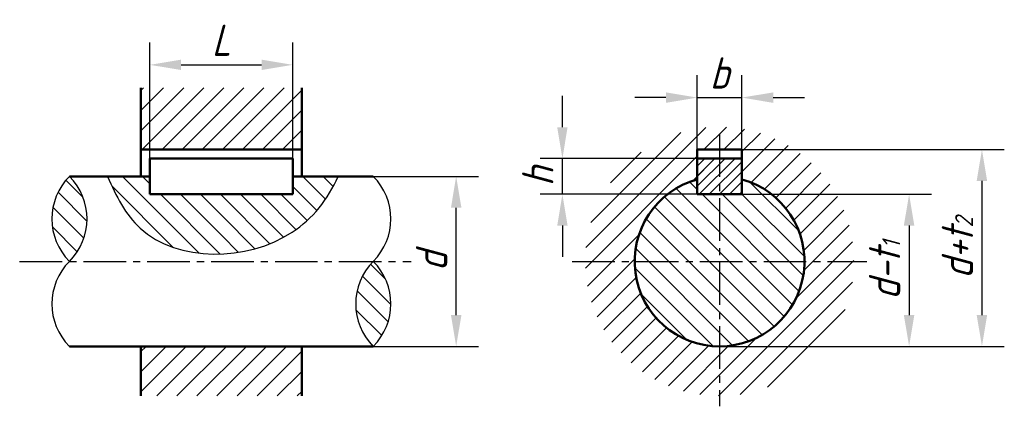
# Model space of a CAD drawing. Header units: millimetres. Extents: x 1135 to 1245, y 31 to 74.
import ezdxf

# ---------------------------------------------------------------- set-up
doc = ezdxf.new("R2010")
doc.units = ezdxf.units.MM
doc.header["$LTSCALE"] = 0.5
doc.header["$PDSIZE"] = 5
doc.linetypes.add('CENTER2', pattern=[28.575, 19.05, -3.175, 3.175, -3.175])
for name, color, linetype in [('剖面线层', 7, 'Continuous'), ('尺寸层', 221, 'Continuous'), ('细实线层', 7, 'Continuous')]:
    doc.layers.add(name, color=color, linetype=linetype)
doc.layers.add('点画线层', color=3, linetype='CENTER2', lineweight=25)
doc.layers.add('粗实线层', color=7, linetype='Continuous', lineweight=50)
doc.styles.add('工程字体（斜）', font='gbeitc.shx', dxfattribs={"bigfont": 'gbcbig.shx'})
doc.dimstyles.new('直径加引线', dxfattribs={"dimtxt": 3.5, "dimasz": 3.5, "dimexe": 2.5, "dimexo": 0, "dimgap": 1, "dimtad": 1, "dimtoh": 1, "dimdsep": 46, "dimtxsty": '工程字体（斜）', "dimcen": 0, "dimadec": 0, "dimazin": 0, "dimtfac": 1, "dimtmove": 1, "dimatfit": 3, "dimfxl": 0, "dimarcsym": 0})
pattern_1 = [(135, (-1178.7446, -47.2482), (-1.122532, -1.122532), [])]
pattern_2 = [(45, (-1178.7446, -47.2482), (-1.122532, 1.122532), [])]

# ---------------------------------------------------------------- blocks, each defined once
blk = doc.blocks.new('*D32')
at = {"layer": 'Defpoints', "color": 0, "ltscale": 0.5}
for p in [(1165.49, 69.22), (1149.49, 58.75), (1165.49, 58.75)]:
    blk.add_point(p, dxfattribs=at)
at = {"layer": '尺寸层', "color": 0, "lineweight": -2, "ltscale": 0.5}
for p, q in [((1149.49, 58.75), (1149.49, 71.72)), ((1165.49, 58.75), (1165.49, 71.72)), ((1152.99, 69.22), (1161.99, 69.22))]:
    blk.add_line(p, q, dxfattribs=at)
at = {"layer": '尺寸层', "color": 0, "ltscale": 0.5}
for points in [[(1152.99, 69.8), (1152.99, 68.64), (1149.49, 69.22)], [(1161.99, 69.8), (1161.99, 68.64), (1165.49, 69.22)]]:
    blk.add_solid(points, dxfattribs=at)
at = {"layer": '尺寸层', "color": 0, "ltscale": 0.5, "insert": (1157.49, 71.97), "char_height": 3.5, "attachment_point": 5, "style": '工程字体（斜）'}
blk.add_mtext('L', dxfattribs=at)
blk = doc.blocks.new('*D33')
at = {"layer": 'Defpoints', "color": 0, "ltscale": 0.5}
for p in [(1174.49, 56.75), (1183.77, 56.75), (1174.49, 37.75)]:
    blk.add_point(p, dxfattribs=at)
at = {"layer": '尺寸层', "color": 0, "lineweight": -2, "ltscale": 0.5}
for p, q in [((1174.49, 56.75), (1186.27, 56.75)), ((1183.77, 41.25), (1183.77, 53.25)), ((1174.49, 37.75), (1186.27, 37.75))]:
    blk.add_line(p, q, dxfattribs=at)
at = {"layer": '尺寸层', "color": 0, "ltscale": 0.5}
for points in [[(1183.19, 53.25), (1184.36, 53.25), (1183.77, 56.75)], [(1183.19, 41.25), (1184.36, 41.25), (1183.77, 37.75)]]:
    blk.add_solid(points, dxfattribs=at)
at = {"layer": '尺寸层', "color": 0, "ltscale": 0.5, "insert": (1181.02, 47.25), "char_height": 3.5, "attachment_point": 5, "rotation": 90, "style": '工程字体（斜）'}
blk.add_mtext('d', dxfattribs=at)
blk = doc.blocks.new('*D34')
at = {"layer": 'Defpoints', "color": 0, "ltscale": 0.5}
for p in [(1195.66, 58.75), (1210.75, 58.75), (1210.75, 54.75)]:
    blk.add_point(p, dxfattribs=at)
at = {"layer": '尺寸层', "color": 0, "lineweight": -2, "ltscale": 0.5}
for p, q in [((1195.66, 62.25), (1195.66, 65.75)), ((1210.75, 58.75), (1193.16, 58.75)), ((1195.66, 54.75), (1195.66, 58.75)), ((1210.75, 54.75), (1193.16, 54.75)), ((1195.66, 51.25), (1195.66, 47.75))]:
    blk.add_line(p, q, dxfattribs=at)
at = {"layer": '尺寸层', "color": 0, "ltscale": 0.5}
for points in [[(1195.08, 62.25), (1196.24, 62.25), (1195.66, 58.75)], [(1195.08, 51.25), (1196.24, 51.25), (1195.66, 54.75)]]:
    blk.add_solid(points, dxfattribs=at)
at = {"layer": '尺寸层', "color": 0, "ltscale": 0.5, "insert": (1192.91, 56.75), "char_height": 3.5, "attachment_point": 5, "rotation": 90, "style": '工程字体（斜）'}
blk.add_mtext('h', dxfattribs=at)
blk = doc.blocks.new('*D35')
at = {"layer": 'Defpoints', "color": 0, "ltscale": 0.5}
for p in [(1215.75, 65.56), (1210.75, 59.75), (1215.75, 59.75)]:
    blk.add_point(p, dxfattribs=at)
at = {"layer": '尺寸层', "color": 0, "lineweight": -2, "ltscale": 0.5}
for p, q in [((1210.75, 59.75), (1210.75, 68.06)), ((1215.75, 59.75), (1215.75, 68.06)), ((1207.25, 65.56), (1203.75, 65.56)), ((1210.75, 65.56), (1215.75, 65.56)), ((1219.25, 65.56), (1222.75, 65.56))]:
    blk.add_line(p, q, dxfattribs=at)
at = {"layer": '尺寸层', "color": 0, "ltscale": 0.5}
for points in [[(1207.25, 66.14), (1207.25, 64.97), (1210.75, 65.56)], [(1219.25, 66.14), (1219.25, 64.97), (1215.75, 65.56)]]:
    blk.add_solid(points, dxfattribs=at)
at = {"layer": '尺寸层', "color": 0, "ltscale": 0.5, "insert": (1213.25, 68.31), "char_height": 3.5, "attachment_point": 5, "style": '工程字体（斜）'}
blk.add_mtext('b', dxfattribs=at)
blk = doc.blocks.new('*D36')
at = {"layer": 'Defpoints', "color": 0, "ltscale": 0.5}
for p in [(1215.75, 54.75), (1213.25, 37.75), (1234.46, 37.75)]:
    blk.add_point(p, dxfattribs=at)
at = {"layer": '尺寸层', "color": 0, "lineweight": -2, "ltscale": 0.5}
for p, q in [((1215.75, 54.75), (1236.96, 54.75)), ((1234.46, 51.25), (1234.46, 41.25)), ((1213.25, 37.75), (1236.96, 37.75))]:
    blk.add_line(p, q, dxfattribs=at)
at = {"layer": '尺寸层', "color": 0, "ltscale": 0.5}
for points in [[(1233.87, 51.25), (1235.04, 51.25), (1234.46, 54.75)], [(1233.87, 41.25), (1235.04, 41.25), (1234.46, 37.75)]]:
    blk.add_solid(points, dxfattribs=at)
at = {"layer": '尺寸层', "color": 0, "ltscale": 0.5, "insert": (1231.71, 46.25), "char_height": 3.5, "attachment_point": 5, "rotation": 90, "style": '工程字体（斜）'}
blk.add_mtext('d-t{\\H0.5714x;1}', dxfattribs=at)
blk = doc.blocks.new('*D37')
at = {"layer": 'Defpoints', "color": 0, "ltscale": 0.5}
for p in [(1215.75, 59.75), (1213.25, 37.75), (1242.61, 37.75)]:
    blk.add_point(p, dxfattribs=at)
at = {"layer": '尺寸层', "color": 0, "lineweight": -2, "ltscale": 0.5}
for p, q in [((1215.75, 59.75), (1245.11, 59.75)), ((1242.61, 56.25), (1242.61, 41.25)), ((1213.25, 37.75), (1245.11, 37.75))]:
    blk.add_line(p, q, dxfattribs=at)
at = {"layer": '尺寸层', "color": 0, "ltscale": 0.5}
for points in [[(1242.02, 56.25), (1243.19, 56.25), (1242.61, 59.75)], [(1242.02, 41.25), (1243.19, 41.25), (1242.61, 37.75)]]:
    blk.add_solid(points, dxfattribs=at)
at = {"layer": '尺寸层', "color": 0, "ltscale": 0.5, "insert": (1239.86, 48.75), "char_height": 3.5, "attachment_point": 5, "rotation": 90, "style": '工程字体（斜）'}
blk.add_mtext('d+t{\\H0.5714x;2}', dxfattribs=at)
blk = doc.blocks.new('gfg')
at = {"layer": '剖面线层', "ltscale": 0.5}
h = blk.add_hatch(dxfattribs=at)
h.set_pattern_fill('ANSI31', scale=0.5, style=0)
h.set_pattern_definition(pattern_2)
h.paths.add_polyline_path([(-21.25, 19.401), (-30.25, 19.401), (-30.25, 12.5), (-21.25, 12.5)])
h.paths.add_polyline_path([(-12.25, 19.401), (-21.25, 19.401), (-21.25, 12.5), (-12.25, 12.5)])
h.paths.add_polyline_path([(-21.25, -9.5), (-30.25, -9.5), (-30.25, -15.042), (-21.25, -15.042)])
h.paths.add_polyline_path([(-12.25, -9.5), (-21.25, -9.5), (-21.25, -15.042), (-12.25, -15.042)])
h = blk.add_hatch(dxfattribs=at)
h.set_pattern_fill('ANSI31', scale=0.5, style=0)
h.set_pattern_definition(pattern_2)
h.paths.add_polyline_path([(37.004, 11.5), (34.504, 11.5), (34.504, 7.5), (37.004, 7.5)], flags=17)
h.paths.add_polyline_path([(34.504, 11.5), (32.004, 11.5), (32.004, 7.5), (34.504, 7.5)], flags=17)
h.paths.add_polyline_path([(32.004, 12.5), (37.004, 12.5), (37.004, 9.165, -0.3382016), (44.004, 0), (49.546, 0, 1), (19.462, 0), (25.004, 0, -0.3382016), (32.004, 9.165)])
h.paths.add_polyline_path([(49.546, 0), (44.004, 0, -0.4142136), (34.504, -9.5), (34.504, -15.042, 0.4142136)])
h.paths.add_polyline_path([(34.504, -9.5, -0.4142136), (25.004, 0), (19.462, 0, 0.4142136), (34.504, -15.042)])
h = blk.add_hatch(dxfattribs=at)
h.set_pattern_fill('ANSI31', scale=0.25, style=0)
h.set_pattern_definition([(45, (-1178.7446, -47.2482), (-0.561266, 0.561266), [])])
h.paths.add_polyline_path([(34.504, 11.5), (32.004, 11.5), (32.004, 7.5), (34.504, 7.5)])
h.paths.add_polyline_path([(37.004, 11.5), (34.504, 11.5), (34.504, 7.5), (37.004, 7.5)])
h = blk.add_hatch(dxfattribs=at)
h.set_pattern_fill('ANSI31', scale=0.5, angle=90, style=0)
h.set_pattern_definition(pattern_1)
edge = h.paths.add_edge_path()
edge.add_line((-21.25, 7.5), (-29.25, 7.5))
edge.add_line((-29.25, 7.5), (-29.25, 9.5))
edge.add_line((-29.25, 9.5), (-33.977, 9.5))
edge.add_spline(control_points=[(-33.977, 9.5), (-33.055, 7.313), (-30.433, 2.274), (-24.663, 0.688), (-21.25, 0.826)], knot_values=[2.1819899, 2.1819899, 2.1819899, 2.1819899, 9.2530526, 19.2141516, 19.2141516, 19.2141516, 19.2141516], degree=3, periodic=0)
edge.add_line((-21.25, 0.826), (-21.25, 7.5))
h.paths.add_polyline_path([(-38.25, 9.5, 0.4142136), (-38.25, 0, 0.4142136)])
h.paths.add_polyline_path([(-4.25, 0, 0.4142136), (-4.25, -9.5, 0.4142136)])
h = blk.add_hatch(dxfattribs=at)
h.set_pattern_fill('ANSI31', scale=0.5, angle=90, style=0)
h.set_pattern_definition(pattern_1)
edge = h.paths.add_edge_path()
edge.add_spline(control_points=[(-21.25, 0.826), (-18.436, 0.94), (-12.767, 2.614), (-9.317, 6.918), (-8.171, 9.5)], knot_values=[19.2141516, 19.2141516, 19.2141516, 19.2141516, 27.4300963, 35.6101095, 35.6101095, 35.6101095, 35.6101095], degree=3, periodic=0)
edge.add_line((-8.171, 9.5), (-13.25, 9.5))
edge.add_line((-13.25, 9.5), (-13.25, 7.5))
edge.add_line((-13.25, 7.5), (-21.25, 7.5))
edge.add_line((-21.25, 7.5), (-21.25, 0.826))
h = blk.add_hatch(dxfattribs=at)
h.set_pattern_fill('ANSI31', scale=0.5, angle=90, style=0)
h.set_pattern_definition(pattern_1)
h.paths.add_polyline_path([(37.004, 9.165), (37.004, 7.5), (34.504, 7.5), (34.504, 0), (44.004, 0, 0.3382016)])
h.paths.add_polyline_path([(44.004, 0), (34.504, 0), (34.504, -9.5, 0.4142136)])
h.paths.add_polyline_path([(34.504, 0), (34.504, 7.5), (32.004, 7.5), (32.004, 9.165, 0.3382016), (25.004, 0)])
h.paths.add_polyline_path([(34.504, 0), (25.004, 0, 0.4142136), (34.504, -9.5)])
at = {"layer": '点画线层', "color": 7, "ltscale": 0.5}
for p, q in [((34.504, 14.199), (34.504, -16.191)), ((-43.822, 0), (0, 0)), ((18.01, 0), (50.997, 0))]:
    blk.add_line(p, q, dxfattribs=at)
at = {"layer": '粗实线层', "color": 7, "ltscale": 0.5}
for p, q in [((-30.25, 9.5), (-30.25, 19.401)), ((-12.25, 9.5), (-12.25, 19.401)), ((-12.25, 12.5), (-30.25, 12.5)), ((32.004, 12.5), (32.004, 7.5)), ((32.004, 12.5), (37.004, 12.5)), ((37.004, 7.5), (37.004, 12.5)), ((-13.25, 11.5), (-29.25, 11.5)), ((-29.25, 7.5), (-29.25, 11.5)), ((-13.25, 7.5), (-13.25, 11.5)), ((37.004, 11.5), (32.004, 11.5)), ((-29.25, 9.5), (-38.25, 9.5)), ((-4.25, 9.5), (-13.25, 9.5)), ((-13.25, 7.5), (-29.25, 7.5)), ((32.004, 7.5), (37.004, 7.5)), ((-4.25, -9.5), (-38.25, -9.5)), ((-30.25, -15.042), (-30.25, -9.5)), ((-12.25, -15.042), (-12.25, -9.5))]:
    blk.add_line(p, q, dxfattribs=at)
blk.add_arc((34.504, 0), 9.5, 105.25752, 74.74248, dxfattribs=at)
at = {"layer": '细实线层', "color": 7, "ltscale": 0.5}
for centre, start, end in [((-33.5, 4.75), 135, 225), ((-43, 4.75), 315, 45), ((-9, 4.75), 315, 45), ((-33.5, -4.75), 135, 225), ((0.5, -4.75), 135, 225), ((-9, -4.75), 315, 45)]:
    blk.add_arc(centre, 6.718, start, end, dxfattribs=at)
blk.add_open_spline([(-33.977, 9.5), (-33.055, 7.313), (-29.168, -0.157), (-14.863, 0), (-9.317, 6.918), (-8.171, 9.5)], degree=3, knots=[2.1819899, 2.1819899, 2.1819899, 2.1819899, 9.2530526, 27.4300963, 35.6101095, 35.6101095, 35.6101095, 35.6101095], dxfattribs=at)
at = {"layer": '尺寸层', "color": 7, "ltscale": 0.5}
for base, p1, p2, text, picture, middle in [((-13.25, 21.971), (-29.25, 11.5), (-13.25, 11.5), 'L', '*D32', (-21.25, 24.721)), ((37.004, 18.308), (32.004, 12.5), (37.004, 12.5), 'b', '*D35', (34.504, 21.058))]:
    dim = blk.add_linear_dim(base=base, p1=p1, p2=p2, text=text, dimstyle='直径加引线', dxfattribs=at)
    dim.commit()
    dim.dimension.update_dxf_attribs({"geometry": picture, "text_midpoint": middle, "insert": (-1178.745, -47.248)})
for base, p1, p2, text, picture, middle in [((16.915, 11.5), (32.004, 7.5), (32.004, 11.5), 'h', '*D34', (14.165, 9.5)), ((63.862, -9.5), (37.004, 12.5), (34.504, -9.5), 'd+t{\\H0.5714x;2}', '*D37', (61.112, 1.5)), ((5.028, 9.5), (-4.25, -9.5), (-4.25, 9.5), 'd', '*D33', (2.278, 0)), ((55.711, -9.5), (37.004, 7.5), (34.504, -9.5), 'd-t{\\H0.5714x;1}', '*D36', (52.961, -1))]:
    dim = blk.add_linear_dim(base=base, p1=p1, p2=p2, angle=90, text=text, dimstyle='直径加引线', dxfattribs=at)
    dim.commit()
    dim.dimension.update_dxf_attribs({"geometry": picture, "text_midpoint": middle, "insert": (-1178.745, -47.248)})

msp = doc.modelspace()

# ---------------------------------------------------------------- block references
at = {"layer": '剖面线层', "color": 7}
msp.add_blockref('gfg', (1178.74, 47.25), dxfattribs=at)

doc.saveas('drawing.dxf')
